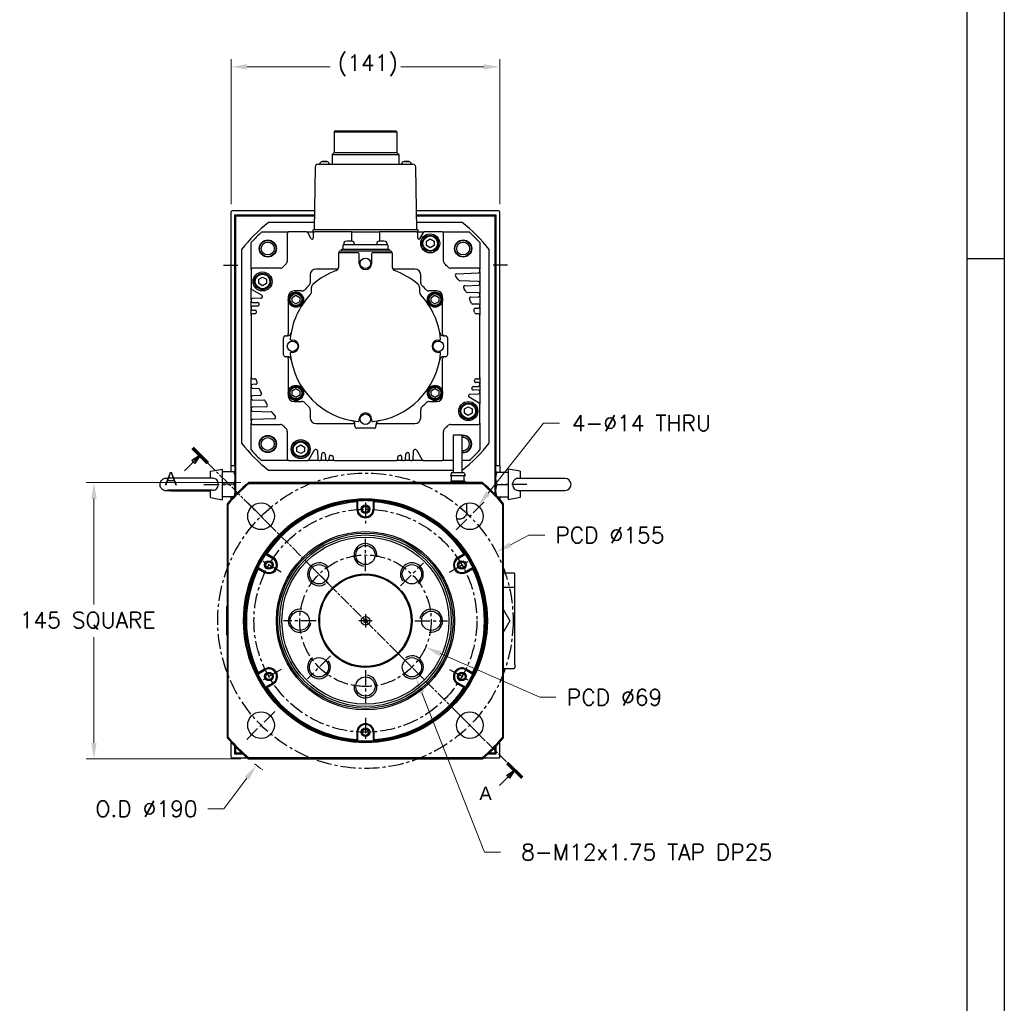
# Model space of a CAD drawing. Extents: x 0 to 2359, y -75 to 1663.
# Tile 13 of 23: x 1838 to 2355, y 441 to 957. Entities that reach past the tile are written whole.
import ezdxf

# ---------------------------------------------------------------- set-up
doc = ezdxf.new("R2010")
doc.units = 0
doc.header["$LTSCALE"] = 25.4
doc.linetypes.add('CENTER', pattern=[2, 1.25, -0.25, 0.25, -0.25])
doc.linetypes.add('CHAIN', pattern=[0.3543, 0.2362, -0.0295, 0.0591, -0.0295])
doc.layers.get('0').update_dxf_attribs({"linetype": 'CONTINUOUS'})
doc.layers.get('Defpoints').update_dxf_attribs({"linetype": 'CONTINUOUS'})
doc.layers.add('ATA-CENTER', color=133, linetype='CENTER')
for name, color, linetype, lineweight in [('ATA-DIM', 252, 'CONTINUOUS', 25), ('ATA-SECTION', 3, 'CONTINUOUS', 35), ('ATA-Thread', 3, 'CONTINUOUS', 25)]:
    doc.layers.add(name, color=color, linetype=linetype, lineweight=lineweight)
doc.styles.get("Standard").update_dxf_attribs({"font": 'simplex.shx'})
doc.styles.add('주 문자 (ISO)', font='arial.ttf')
doc.dimstyles.new('ata_A1', dxfattribs={"dimtxt": 4.2, "dimasz": 4.2, "dimexe": 2, "dimexo": 2, "dimgap": 2, "dimtad": 0, "dimtih": 1, "dimtoh": 1, "dimdec": 6, "dimdsep": 46, "dimtxsty": 'Standard', "dimcen": 0, "dimclrd": 252, "dimclre": 252, "dimclrt": 4, "dimadec": 6, "dimazin": 2, "dimtfac": 1, "dimtdec": 6, "dimtofl": 0, "dimtmove": 0, "dimatfit": 3, "dimfxl": 0, "dimtolj": 1, "dimtzin": 0, "dimlwd": 0, "dimlwe": 0, "dimarcsym": 0})

# ---------------------------------------------------------------- blocks, each defined once
blk = doc.blocks.new('*D15130')
at = {"layer": 'ATA-DIM', "color": 252, "lineweight": 0}
for p, q in [((2112.9, 745.41), (2083.79, 708.59)), ((2121.32, 745.41), (2112.9, 745.41))]:
    blk.add_line(p, q, dxfattribs=at)
at = {"layer": 'ATA-DIM', "color": 252}
blk.add_solid([(2082.69, 709.46), (2084.89, 707.72), (2078.58, 702)], dxfattribs=at)
at = {"layer": 'Defpoints', "color": 0}
for p in [(2078.58, 702), (2069.9, 691.02)]:
    blk.add_point(p, dxfattribs=at)
at = {"layer": 'ATA-DIM', "color": 4, "insert": (2164.3, 745.41), "char_height": 8.4, "attachment_point": 5}
blk.add_mtext('4-%%c14 THRU', dxfattribs=at)
blk = doc.blocks.new('*D15129')
at = {"layer": 'ATA-DIM', "color": 252, "lineweight": 0}
for p, q in [((2081.85, 520.31), (2049.09, 603.91)), ((2090.27, 520.31), (2081.85, 520.31))]:
    blk.add_line(p, q, dxfattribs=at)
at = {"layer": 'ATA-DIM', "color": 252}
blk.add_solid([(2050.39, 604.42), (2047.78, 603.4), (2046.02, 611.73)], dxfattribs=at)
at = {"layer": 'Defpoints', "color": 0}
for p in [(2041.64, 622.9), (2046.02, 611.73)]:
    blk.add_point(p, dxfattribs=at)
at = {"layer": 'ATA-DIM', "color": 4, "insert": (2167.05, 520.31), "char_height": 8.4, "attachment_point": 5}
blk.add_mtext('8-M12x1.75 TAP DP25', dxfattribs=at)
blk = doc.blocks.new('*D15127')
at = {"layer": 'ATA-DIM', "color": 252, "lineweight": 0}
for p, q in [((1945.06, 543.03), (1957.2, 559.14)), ((1936.64, 543.03), (1945.06, 543.03))]:
    blk.add_line(p, q, dxfattribs=at)
blk.add_arc((2019.44, 641.71), 95, 232.156, 235.4049, dxfattribs=at)
at = {"layer": 'ATA-DIM', "color": 252}
blk.add_solid([(1958.32, 558.3), (1956.08, 559.98), (1962.25, 565.85)], dxfattribs=at)
at = {"layer": 'Defpoints', "color": 0}
for p in [(2019.44, 641.71), (1962.25, 565.85)]:
    blk.add_point(p, dxfattribs=at)
at = {"layer": 'ATA-DIM', "color": 4, "insert": (1904.46, 543.03), "char_height": 8.4, "attachment_point": 5}
blk.add_mtext('O.D %%C190', dxfattribs=at)
blk = doc.blocks.new('*D15118')
at = {"layer": 'ATA-DIM', "color": 252, "lineweight": 0}
for p, q in [((1954.05, 714.21), (1872.92, 714.21)), ((1876.92, 705.81), (1876.92, 650.29)), ((1876.92, 577.61), (1876.92, 633.13)), ((1954.05, 569.21), (1872.92, 569.21))]:
    blk.add_line(p, q, dxfattribs=at)
at = {"layer": 'ATA-DIM', "color": 252}
for points in [[(1878.32, 705.81), (1875.52, 705.81), (1876.92, 714.21)], [(1875.52, 577.61), (1878.32, 577.61), (1876.92, 569.21)]]:
    blk.add_solid(points, dxfattribs=at)
at = {"layer": 'Defpoints', "color": 0}
for p in [(1958.05, 714.21), (1876.92, 569.21), (1958.05, 569.21)]:
    blk.add_point(p, dxfattribs=at)
at = {"layer": 'ATA-DIM', "color": 4, "insert": (1837.94, 646.29), "char_height": 8.4, "attachment_point": 1}
blk.add_mtext('\\A1;145 SQUARE', dxfattribs=at)
blk = doc.blocks.new('A$C43c08f52')
for p, q in [((-15.99, 257), (-16.49, 256.5)), ((-16.49, 256.5), (16.49, 256.5)), ((-16.49, 256.5), (-16.49, 245.61)), ((-15.99, 257), (15.99, 257)), ((15.99, 257), (16.49, 256.5)), ((16.49, 256.5), (16.49, 245.61)), ((-16.49, 245.61), (-17.5, 244.61)), ((-17.5, 244.61), (17.5, 244.61)), ((-17.5, 244.61), (-17.5, 239.5)), ((-16.49, 245.61), (16.49, 245.61)), ((16.49, 245.61), (17.5, 244.61)), ((17.5, 244.61), (17.5, 239.5)), ((-26.42, 238.03), (-27, 205)), ((-24.92, 239.5), (24.92, 239.5)), ((-22.7, 240.9), (-20.3, 240.9)), ((20.3, 240.9), (22.7, 240.9)), ((27, 205), (26.42, 238.03)), ((-70.5, 81.5), (-70.5, 214.5)), ((-26.83, 215), (-70, 215)), ((-68.5, 212.5), (-68, 213)), ((-68.5, 81.5), (-68.5, 213)), ((-68.5, 213), (-26.86, 213)), ((-68, 212.5), (-68.5, 212.5)), ((-68, 213), (-68, 212.5)), ((-68, 212.5), (-26.87, 212.5)), ((-68, 66.34), (-68, 212.5)), ((70, 215), (26.83, 215)), ((26.86, 213), (68.5, 213)), ((26.87, 212.5), (68, 212.5)), ((68, 213), (68.5, 212.5)), ((68, 212.5), (68, 213)), ((68, 212.5), (68, 66.34)), ((68.5, 212.5), (68, 212.5)), ((68.5, 213), (68.5, 81.5)), ((70.5, 81.5), (70.5, 214.5)), ((-26.93, 209), (-50.81, 209)), ((50.81, 209), (26.93, 209)), ((-54.42, 204), (-40.3, 204)), ((-41, 203.3), (-41, 188.67)), ((-30.9, 204), (-40.3, 204)), ((-30.9, 204), (-27.5, 204)), ((-28.43, 200.42), (-30.29, 203.65)), ((-27.5, 204), (-27.5, 205)), ((27.5, 205), (-27.5, 205)), ((-27.5, 204), (-26.8, 204)), ((-27.5, 203.3), (-27.5, 200.67)), ((-7.4, 204), (-26.8, 204)), ((-7.4, 204), (7.4, 204)), ((-7.4, 204), (-7.4, 199.09)), ((7.4, 204), (7.4, 199.09)), ((26.8, 204), (7.4, 204)), ((26.8, 204), (27.5, 204)), ((27.5, 205), (27.5, 204)), ((27.5, 204), (30.9, 204)), ((27.5, 200.67), (27.5, 203.3)), ((30.29, 203.65), (28.43, 200.42)), ((40.3, 204), (30.9, 204)), ((40.3, 204), (54.42, 204)), ((41, 188.67), (41, 203.3)), ((-60, 184.3), (-60, 198.42)), ((-11.7, 194.7), (-11.7, 197.2)), ((11.7, 197.2), (-11.7, 197.2)), ((-11.31, 198.05), (-11.38, 197.2)), ((-5.95, 198.05), (-5.88, 197.2)), ((5.95, 198.05), (5.88, 197.2)), ((11.31, 198.05), (11.38, 197.2)), ((11.7, 197.2), (11.7, 194.7)), ((32, 199.15), (34, 200.31)), ((32, 196.85), (32, 199.15)), ((34, 195.69), (32, 196.85)), ((34, 200.31), (36, 199.15)), ((36, 196.85), (34, 195.69)), ((36, 199.15), (36, 196.85)), ((60, 198.42), (60, 184.3)), ((-65, 194.81), (-65, 93.19)), ((-3.75, 193), (-14, 193)), ((-14, 185.68), (-14, 193)), ((-13, 194), (13, 194)), ((-12.5, 194), (-12.5, 194.7)), ((12.5, 194.7), (-12.5, 194.7)), ((-3.25, 187.5), (-3.25, 192.5)), ((3.25, 192.5), (3.25, 187.5)), ((14, 193), (3.75, 193)), ((12.5, 194.7), (12.5, 194)), ((14, 193), (14, 185.68)), ((65, 93.19), (65, 194.81)), ((-60, 184.3), (-60, 174.4)), ((-44.67, 185), (-59.3, 185)), ((-29, 181.5), (-29, 177.31)), ((-14.39, 184.5), (-26, 184.5)), ((26, 184.5), (14.39, 184.5)), ((29, 177.31), (29, 181.5)), ((59.3, 185), (44.67, 185)), ((47.8, 182.07), (59.32, 182.48)), ((60, 183.18), (60, 184.3)), ((60, 183.18), (60, 177.32)), ((-56, 179.15), (-54, 180.31)), ((-56, 176.85), (-56, 179.15)), ((-54, 175.69), (-56, 176.85)), ((-54, 180.31), (-52, 179.15)), ((-52, 176.85), (-54, 175.69)), ((-52, 179.15), (-52, 176.85)), ((59.32, 178.02), (49.52, 178.37)), ((52.15, 175.73), (59.32, 175.98)), ((60, 176.68), (60, 177.32)), ((60, 176.68), (60, 171.32)), ((-60, 168.32), (-60, 174.4)), ((-59.65, 173.8), (-54.42, 170.78)), ((-38.5, 169.65), (-36.5, 170.81)), ((-33.31, 173), (-37.5, 173)), ((-36.5, 170.81), (-34.5, 169.65)), ((-28.4, 172.47), (-28.4, 174.91)), ((28.4, 174.91), (28.4, 172.47)), ((37.5, 173), (33.31, 173)), ((34.5, 169.65), (36.5, 170.81)), ((36.5, 170.81), (38.5, 169.65)), ((59.32, 172.02), (53.34, 172.23)), ((60, 170.68), (60, 171.32)), ((60, 170.68), (60, 165.32)), ((-60, 168.32), (-60, 167.68)), ((-60, 164.32), (-60, 167.68)), ((-54.88, 169.18), (-59.32, 169.02)), ((-59.32, 166.98), (-56.48, 166.88)), ((-40.5, 170), (-40.5, 168.5)), ((-40.5, 168.5), (-40.5, 150.5)), ((-38.5, 167.35), (-38.5, 169.65)), ((-36.5, 166.19), (-38.5, 167.35)), ((-34.5, 167.35), (-36.5, 166.19)), ((-34.5, 169.65), (-34.5, 167.35)), ((34.5, 167.35), (34.5, 169.65)), ((36.5, 166.19), (34.5, 167.35)), ((38.5, 167.35), (36.5, 166.19)), ((38.5, 169.65), (38.5, 167.35)), ((40.5, 168.5), (40.5, 170)), ((40.5, 150.5), (40.5, 168.5)), ((55.23, 169.83), (59.32, 169.98)), ((59.32, 166.02), (56.22, 166.13)), ((-60, 164.32), (-60, 163.68)), ((-60, 160.3), (-60, 163.68)), ((-60, 160.3), (-60, 127.7)), ((-56.62, 165.12), (-59.32, 165.02)), ((-59.32, 162.98), (-57.87, 162.93)), ((-58.06, 161), (-59.3, 161)), ((57.55, 163.91), (59.32, 163.98)), ((59.3, 161), (58.06, 161)), ((60, 164.68), (60, 165.32)), ((60, 164.68), (60, 160.3)), ((60, 127.7), (60, 160.3)), ((-43, 139.5), (-43, 148.5)), ((-42, 149.5), (-40.97, 149.5)), ((-38.97, 147.25), (-38.25, 147.25)), ((38.25, 147.25), (38.97, 147.25)), ((40.97, 149.5), (42, 149.5)), ((43, 148.5), (43, 139.5)), ((-38.25, 140.75), (-38.97, 140.75)), ((38.97, 140.75), (38.25, 140.75)), ((-40.97, 138.5), (-42, 138.5)), ((-40.5, 137.5), (-40.5, 119.5)), ((40.5, 119.5), (40.5, 137.5)), ((42, 138.5), (40.97, 138.5)), ((-60, 123.32), (-60, 127.7)), ((-57.55, 124.09), (-59.32, 124.02)), ((-59.3, 127), (-58.06, 127)), ((59.32, 125.02), (57.87, 125.07)), ((58.06, 127), (59.3, 127)), ((60, 127.7), (60, 124.32)), ((60, 123.68), (60, 124.32)), ((-60, 123.32), (-60, 122.68)), ((-60, 117.32), (-60, 122.68)), ((-59.32, 121.98), (-56.22, 121.87)), ((-40.5, 119.5), (-40.5, 118)), ((-38.5, 120.65), (-36.5, 121.81)), ((-38.5, 118.35), (-38.5, 120.65)), ((-36.5, 121.81), (-34.5, 120.65)), ((-34.5, 120.65), (-34.5, 118.35)), ((34.5, 120.65), (36.5, 121.81)), ((34.5, 118.35), (34.5, 120.65)), ((36.5, 121.81), (38.5, 120.65)), ((38.5, 120.65), (38.5, 118.35)), ((40.5, 118), (40.5, 119.5)), ((54.88, 118.82), (59.32, 118.98)), ((59.32, 121.02), (56.48, 121.12)), ((56.62, 122.88), (59.32, 122.98)), ((60, 123.68), (60, 120.32)), ((60, 119.68), (60, 120.32)), ((60, 119.68), (60, 113.6)), ((-60, 117.32), (-60, 116.68)), ((-60, 111.32), (-60, 116.68)), ((-55.23, 118.17), (-59.32, 118.02)), ((-59.32, 115.98), (-53.34, 115.77)), ((-36.5, 117.19), (-38.5, 118.35)), ((-37.5, 115), (-33.31, 115)), ((-34.5, 118.35), (-36.5, 117.19)), ((33.31, 115), (37.5, 115)), ((36.5, 117.19), (34.5, 118.35)), ((38.5, 118.35), (36.5, 117.19)), ((59.65, 114.2), (54.42, 117.22)), ((-60, 111.32), (-60, 110.68)), ((-60, 104.82), (-60, 110.68)), ((-52.15, 112.27), (-59.32, 112.02)), ((-59.32, 109.98), (-49.52, 109.63)), ((-29, 110.69), (-29, 106.5)), ((29, 106.5), (29, 110.69)), ((52, 111.15), (54, 112.31)), ((52, 108.85), (52, 111.15)), ((54, 107.69), (52, 108.85)), ((54, 112.31), (56, 111.15)), ((56, 108.85), (54, 107.69)), ((56, 111.15), (56, 108.85)), ((60, 103.7), (60, 113.6)), ((-60, 104.82), (-60, 103.7)), ((-60, 89.58), (-60, 103.7)), ((-47.8, 105.93), (-59.32, 105.52)), ((-26, 103.5), (-6.5, 103.5)), ((-3.25, 105.03), (-3.25, 105.75)), ((3.25, 105.75), (3.25, 105.03)), ((6.5, 103.5), (26, 103.5)), ((60, 103.7), (60, 89.58)), ((-59.3, 103), (-44.67, 103)), ((-41, 99.33), (-41, 84.7)), ((-5.5, 102), (-5.5, 103.03)), ((4.5, 101), (-4.5, 101)), ((5.5, 103.03), (5.5, 102)), ((41, 84.7), (41, 99.33)), ((44.67, 103), (59.3, 103)), ((46.25, 97.55), (50.75, 97.55)), ((46.25, 77.55), (46.25, 97.55)), ((50.75, 77.55), (50.75, 97.55)), ((-36, 91.15), (-34, 92.31)), ((-36, 88.85), (-36, 91.15)), ((-34, 87.69), (-36, 88.85)), ((-34, 92.31), (-32, 91.15)), ((-32, 88.85), (-34, 87.69)), ((-32, 91.15), (-32, 88.85)), ((-29.8, 84.35), (-26.78, 89.58)), ((-25.18, 89.12), (-25.02, 84.68)), ((25.02, 84.68), (25.18, 89.12)), ((26.78, 89.58), (29.8, 84.35)), ((-40.3, 84), (-54.42, 84)), ((-40.3, 84), (-30.4, 84)), ((-24.32, 84), (-30.4, 84)), ((-24.32, 84), (-23.68, 84)), ((-20.32, 84), (-23.68, 84)), ((-22.98, 84.68), (-22.88, 87.52)), ((-21.12, 87.38), (-21.02, 84.68)), ((-20.32, 84), (-19.68, 84)), ((-16.3, 84), (-19.68, 84)), ((-18.98, 84.68), (-18.93, 86.13)), ((-17, 85.94), (-17, 84.7)), ((-16.3, 84), (16.3, 84)), ((19.68, 84), (16.3, 84)), ((17, 84.7), (17, 85.94)), ((18.93, 86.13), (18.98, 84.68)), ((19.68, 84), (20.32, 84)), ((23.68, 84), (20.32, 84)), ((21.02, 84.68), (21.12, 87.38)), ((22.88, 87.52), (22.98, 84.68)), ((23.68, 84), (24.32, 84)), ((30.4, 84), (24.32, 84)), ((30.4, 84), (40.3, 84)), ((46.25, 84), (40.3, 84)), ((54.42, 84), (50.75, 84)), ((-81.3, 78.39), (-75, 79.5)), ((-81.3, 74.76), (-81.3, 78.39)), ((-75, 63.5), (-75, 79.5)), ((-69.08, 78.05), (-75, 78.05)), ((-70.5, 78.05), (-70.5, 81.5)), ((-70.5, 81.5), (-68.5, 81.5)), ((-68.5, 81.5), (-68.5, 65.82)), ((-68.5, 78), (-68.5, 78)), ((-50.81, 79), (46.25, 79)), ((45.15, 77.55), (44.65, 76.05)), ((51.85, 77.55), (45.15, 77.55)), ((50.75, 79), (50.81, 79)), ((51.85, 77.55), (52.35, 76.05)), ((68.5, 65.82), (68.5, 81.5)), ((68.5, 81.5), (70.5, 81.5)), ((69.08, 78), (75, 78)), ((70.5, 81.5), (70.5, 78)), ((75, 79.5), (75, 63.5)), ((81.3, 78.39), (75, 79.5)), ((81.3, 78.39), (81.3, 74.65)), ((61.39, 72.5), (-61.39, 72.5)), ((44.75, 73.11), (44.55, 72.5)), ((52.35, 76.05), (44.65, 76.05)), ((52.06, 73.25), (44.94, 73.25)), ((45.15, 73.45), (45.15, 76.05)), ((51.85, 73.45), (51.85, 76.05)), ((52.25, 73.11), (52.45, 72.5)), ((104.8, 74.65), (80.14, 74.65)), ((-81.3, 64.61), (-81.3, 68.46)), ((-69.08, 71.61), (-75, 71.61)), ((-61.21, 72), (61.21, 72)), ((69.08, 71.5), (75, 71.5)), ((80.14, 68.35), (104.8, 68.35)), ((81.3, 68.35), (81.3, 64.61)), ((-81.3, 64.61), (-75, 63.5)), ((-69.23, 65.05), (-75, 65.05)), ((-69.33, 64.95), (-75, 64.95)), ((-70.5, 63.68), (-70.5, 64.95)), ((-4.5, 62.34), (-4.5, 58.5)), ((-4, 58.5), (-4, 62.87)), ((4, 62.87), (4, 58.5)), ((4.5, 58.5), (4.5, 62.34)), ((69.28, 65), (75, 65)), ((70.5, 65), (70.5, 63.68)), ((81.3, 64.61), (75, 63.5)), ((-72.5, 61.39), (-72.5, -61.39)), ((-72, -61.21), (-72, 61.21)), ((53.25, 57.3), (53.25, 61.63)), ((72, 61.21), (72, -61.21)), ((72.5, -61.39), (72.5, 61.39)), ((49.25, 53.3), (47.96, 53.3)), ((-52.45, 34.9), (-48.66, 32.71)), ((-48.41, 33.15), (-51.74, 35.07)), ((51.74, 35.07), (48.41, 33.15)), ((48.66, 32.71), (52.45, 34.9)), ((-52.66, 25.79), (-56.45, 27.97)), ((-56.24, 27.27), (-52.91, 25.35)), ((56.45, 27.97), (52.66, 25.79)), ((52.91, 25.35), (56.24, 27.27)), ((78, 25), (72.5, 25)), ((78.5, 19.5), (78.5, 24.5)), ((78, 17.5), (72.5, 17.5)), ((78.5, 17), (78.5, 19.5)), ((78.5, -23), (78.5, 17)), ((-73, 7.34), (-73, -7.34)), ((72.5, 5.74), (75.81, 0)), ((75.81, 0), (72.5, -5.74)), ((-56.45, -27.97), (-52.66, -25.79)), ((-52.91, -25.35), (-56.24, -27.27)), ((52.66, -25.79), (56.45, -27.97)), ((56.24, -27.27), (52.91, -25.35)), ((72.5, -25), (78, -25)), ((78.5, -23), (78.5, -24.5)), ((-48.66, -32.71), (-52.45, -34.9)), ((-51.74, -35.07), (-48.41, -33.15)), ((48.41, -33.15), (51.74, -35.07)), ((52.45, -34.9), (48.66, -32.71)), ((-4.5, -58.5), (-4.5, -62.34)), ((-4, -62.87), (-4, -58.5)), ((4, -58.5), (4, -62.87)), ((4.5, -62.34), (4.5, -58.5)), ((-70.5, -71.5), (-70.5, -63.68)), ((-68.5, -70), (-68.5, -65.82)), ((-68, -69.5), (-68, -66.34)), ((68, -66.34), (68, -69.5)), ((68.5, -65.82), (68.5, -70)), ((70.5, -71.5), (70.5, -63.68)), ((-70, -72), (-61.98, -72)), ((-68.5, -69.5), (-68, -69.5)), ((-68, -70), (-68.5, -69.5)), ((-64.23, -70), (-68.5, -70)), ((-64.77, -69.5), (-68, -69.5)), ((-68, -69.5), (-68, -70)), ((61.21, -72), (-61.21, -72)), ((61.98, -72), (70, -72)), ((68.5, -70), (64.23, -70)), ((68, -69.5), (64.77, -69.5)), ((68, -70), (68, -69.5)), ((68.5, -69.5), (68, -70)), ((68, -69.5), (68.5, -69.5)), ((-61.39, -72.5), (61.39, -72.5))]:
    blk.add_line(p, q)
for centre, radius in [((34, 198), 5), ((34, 198), 4.25), ((34, 198), 3.85), ((-51.27, 195.27), 4.5), ((-51.27, 195.27), 4.28), ((-51.27, 195.27), 3.38), ((51.27, 195.27), 4.5), ((51.27, 195.27), 4.28), ((51.27, 195.27), 3.38), ((0, 187.5), 2.75), ((-54, 178), 5), ((-54, 178), 4.25), ((-54, 178), 3.85), ((-36.5, 168.5), 4), ((-36.5, 168.5), 3.5), ((-36.5, 168.5), 3.1), ((36.5, 168.5), 4), ((36.5, 168.5), 3.5), ((36.5, 168.5), 3.1), ((-38.25, 144), 2.75), ((38.25, 144), 2.75), ((-36.5, 119.5), 4), ((-36.5, 119.5), 3.5), ((-36.5, 119.5), 3.1), ((36.5, 119.5), 4), ((36.5, 119.5), 3.5), ((36.5, 119.5), 3.1), ((54, 110), 5), ((54, 110), 4.25), ((54, 110), 3.85), ((0, 105.75), 2.75), ((-51.27, 92.73), 4.5), ((-51.27, 92.73), 4.28), ((-51.27, 92.73), 3.38), ((-34, 90), 5), ((-34, 90), 4.25), ((-34, 90), 3.85), ((0, 0), 64), ((0, 0), 63.5), ((-54.8, 54.8), 7), ((0, 58.5), 2.25), ((0, 58.5), 1.62), ((54.8, 54.8), 7), ((0, 0), 46.75), ((0, 0), 46), ((0, 0), 45), ((0, 0), 43.85), ((0, 34.5), 5.05), ((-50.66, 29.25), 2.25), ((50.66, 29.25), 2.25), ((-50.66, 29.25), 1.62), ((-24.4, 24.4), 5.05), ((24.4, 24.4), 5.05), ((50.66, 29.25), 1.62), ((0, 0), 24.5), ((0, 0), 24), ((-34.5, 0), 5.05), ((34.5, 0), 5.05), ((-24.4, -24.4), 5.05), ((24.4, -24.4), 5.05), ((-50.66, -29.25), 2.25), ((-50.66, -29.25), 1.62), ((0, -34.5), 5.05), ((50.66, -29.25), 2.25), ((50.66, -29.25), 1.62), ((-54.8, -54.8), 7), ((54.8, -54.8), 7), ((0, -58.5), 2.25), ((0, -58.5), 1.62)]:
    blk.add_circle(centre, radius)
for centre, radius, start, end in [((-24.92, 238), 1.5, 90, 179), ((-22.6, 239.4), 1.5, 93.7655, 176.15), ((-21.5, 234), 7, 80.1134, 99.8866), ((-20.4, 239.4), 1.5, 3.85, 86.2345), ((20.4, 239.4), 1.5, 93.7655, 176.15), ((21.5, 234), 7, 80.1134, 99.8866), ((22.6, 239.4), 1.5, 3.85, 86.2345), ((24.92, 238), 1.5, 1, 90), ((-70, 214.5), 0.5, 90, 180), ((70, 214.5), 0.5, 0, 90), ((0, 144), 82.5, 128.0123, 141.9877), ((0, 144), 82.5, 38.0123, 51.9877), ((0, 144), 81, 132.2054, 137.7946), ((-40.3, 203.3), 0.7, 90, 180), ((-30.9, 203.3), 0.7, 30, 90), ((-26.8, 203.3), 0.7, 90, 180), ((26.8, 203.3), 0.7, 0, 90), ((30.9, 203.3), 0.7, 90, 150), ((40.3, 203.3), 0.7, 0, 90), ((0, 144), 81, 42.2054, 47.7946), ((-28, 200.67), 0.5, 210, 0), ((-10.31, 197.96), 1, 106.257, 175), ((-8.63, 192.2), 7, 73.743, 106.257), ((-6.95, 197.96), 1, 5, 73.743), ((6.95, 197.96), 1, 106.257, 175), ((8.63, 192.2), 7, 73.743, 106.257), ((10.31, 197.96), 1, 5, 73.743), ((28, 200.67), 0.5, 180, 330), ((-13, 193), 1, 90, 180), ((-3.75, 192.5), 0.5, 0, 90), ((3.75, 192.5), 0.5, 90, 180), ((13, 193), 1, 0, 90), ((0, 144), 60, 133.9117, 136.0883), ((-43, 188.67), 2, 313.9117, 0), ((0, 187.5), 3.25, 180, 0), ((43, 188.67), 2, 180, 226.0883), ((0, 144), 60, 43.9117, 46.0883), ((-59.3, 184.3), 0.7, 90, 180), ((-44.67, 187), 2, 270, 316.0883), ((-26, 181.5), 3, 90, 180), ((0, 144), 42.65, 110.9984, 130.4999), ((-16, 185.68), 2, 290.9984, 0), ((16, 185.68), 2, 180, 249.0016), ((0, 144), 42.65, 49.5001, 69.0016), ((26, 181.5), 3, 0, 90), ((44.67, 187), 2, 223.9117, 270), ((47.83, 181.37), 0.7, 92, 218.0047), ((0, 144), 60, 35.2879, 38.0047), ((59.3, 184.3), 0.7, 0, 90), ((59.3, 183.18), 0.7, 272, 0), ((0, 144), 43.5, 132.9468, 137.0532), ((-31, 177.31), 2, 312.9468, 0), ((-26.4, 174.91), 2, 130.4999, 180), ((26.4, 174.91), 2, 0, 49.5001), ((31, 177.31), 2, 180, 227.0532), ((0, 144), 43.5, 42.9468, 47.0532), ((49.55, 179.07), 0.7, 215.2879, 268), ((59.3, 177.32), 0.7, 0, 88), ((59.3, 176.68), 0.7, 272, 0), ((-59.3, 174.4), 0.7, 180, 240), ((-54.77, 170.17), 0.7, 334.4591, 60), ((-37.5, 170), 3, 90, 180), ((0, 144), 39.65, 136.8773, 174.5035), ((-33.31, 175), 2, 270, 317.0532), ((-30.4, 172.47), 2, 316.8773, 0), ((30.4, 172.47), 2, 180, 223.1227), ((0, 144), 39.65, 5.4965, 43.1227), ((33.31, 175), 2, 222.9468, 270), ((37.5, 170), 3, 0, 90), ((52.17, 175.03), 0.7, 92, 210.7398), ((0, 144), 60, 28.4664, 30.7398), ((53.36, 172.93), 0.7, 208.4664, 268), ((59.3, 171.32), 0.7, 0, 88), ((59.3, 170.68), 0.7, 272, 0), ((-59.3, 168.32), 0.7, 92, 180), ((-59.3, 167.68), 0.7, 180, 268), ((-56.64, 165.82), 0.7, 272, 338.9346), ((-56.5, 166.18), 0.7, 338.5701, 88), ((0, 144), 60, 158.5701, 158.9346), ((-54.91, 169.88), 0.7, 272, 334.7651), ((0, 144), 60, 154.4591, 154.7651), ((55.25, 169.13), 0.7, 92, 204.4605), ((0, 144), 60, 22.0947, 24.4605), ((56.24, 166.83), 0.7, 202.0947, 268), ((59.3, 165.32), 0.7, 0, 88), ((-59.3, 164.32), 0.7, 92, 180), ((-59.3, 163.68), 0.7, 180, 268), ((-59.3, 160.3), 0.7, 90, 180), ((-58.06, 161.7), 0.7, 270, 343.0464), ((-57.9, 162.23), 0.7, 342.5264, 88), ((0, 144), 60, 162.5264, 163.0463), ((57.58, 163.22), 0.7, 92, 198.4548), ((0, 144), 60, 16.9537, 18.4548), ((58.06, 161.7), 0.7, 196.9537, 270), ((59.3, 160.3), 0.7, 0, 90), ((59.3, 164.68), 0.7, 272, 0), ((-41.5, 150.5), 1, 270, 0), ((-40.97, 151.5), 2, 270, 349.626), ((40.97, 151.5), 2, 190.374, 270), ((41.5, 150.5), 1, 180, 270), ((-42, 148.5), 1, 90, 180), ((-38.97, 147.75), 0.5, 174.5035, 270), ((-38.25, 144), 3.25, 270, 90), ((38.25, 144), 3.25, 90, 270), ((38.97, 147.75), 0.5, 270, 5.4965), ((42, 148.5), 1, 0, 90), ((-38.97, 140.25), 0.5, 90, 185.4965), ((0, 144), 39.65, 185.4965, 264.5035), ((0, 144), 39.65, 275.4965, 354.5035), ((38.97, 140.25), 0.5, 354.5035, 90), ((-42, 139.5), 1, 180, 270), ((-41.5, 137.5), 1, 0, 90), ((-40.97, 136.5), 2, 10.374, 90), ((40.97, 136.5), 2, 90, 169.626), ((41.5, 137.5), 1, 90, 180), ((42, 139.5), 1, 270, 0), ((-59.3, 127.7), 0.7, 180, 270), ((-58.06, 126.3), 0.7, 16.9537, 90), ((-57.58, 124.78), 0.7, 272, 18.4548), ((0, 144), 60, 196.9537, 198.4548), ((57.9, 125.77), 0.7, 162.5264, 268), ((0, 144), 60, 342.5264, 343.0463), ((58.06, 126.3), 0.7, 90, 163.0463), ((59.3, 127.7), 0.7, 270, 0), ((59.3, 124.32), 0.7, 0, 88), ((-59.3, 123.32), 0.7, 92, 180), ((-59.3, 122.68), 0.7, 180, 268), ((-56.24, 121.17), 0.7, 22.0947, 88), ((0, 144), 60, 202.0947, 204.4605), ((-55.25, 118.87), 0.7, 272, 24.4605), ((56.5, 121.82), 0.7, 158.5701, 268), ((0, 144), 60, 338.5701, 338.9346), ((56.64, 122.18), 0.7, 92, 158.9346), ((59.3, 123.68), 0.7, 272, 0), ((59.3, 120.32), 0.7, 0, 88), ((59.3, 119.68), 0.7, 272, 0), ((-59.3, 117.32), 0.7, 92, 180), ((-59.3, 116.68), 0.7, 180, 268), ((-53.36, 115.07), 0.7, 28.4665, 88), ((0, 144), 60, 208.4664, 210.7398), ((-37.5, 118), 3, 180, 270), ((-33.31, 113), 2, 42.9468, 90), ((0, 144), 43.5, 222.9468, 227.0532), ((0, 144), 43.5, 312.9468, 317.0532), ((33.31, 113), 2, 90, 137.0532), ((37.5, 118), 3, 270, 0), ((54.77, 117.83), 0.7, 154.4591, 240), ((0, 144), 60, 334.4591, 334.7651), ((54.91, 118.12), 0.7, 92, 154.7651), ((59.3, 113.6), 0.7, 0, 60), ((-59.3, 111.32), 0.7, 92, 180), ((-59.3, 110.68), 0.7, 180, 268), ((-52.17, 112.97), 0.7, 272, 30.7398), ((-49.55, 108.93), 0.7, 35.2879, 88), ((0, 144), 60, 215.2879, 218.0047), ((-31, 110.69), 2, 0, 47.0532), ((0, 105.75), 3.25, 0, 180), ((31, 110.69), 2, 132.9468, 180), ((-59.3, 104.82), 0.7, 92, 180), ((-59.3, 103.7), 0.7, 180, 270), ((-47.83, 106.63), 0.7, 272, 38.0047), ((-26, 106.5), 3, 180, 270), ((-7.5, 103.03), 2, 0, 79.626), ((-6.5, 102.5), 1, 0, 90), ((-3.75, 105.03), 0.5, 264.5035, 0), ((3.75, 105.03), 0.5, 180, 275.4965), ((7.5, 103.03), 2, 100.374, 180), ((6.5, 102.5), 1, 90, 180), ((26, 106.5), 3, 270, 0), ((59.3, 103.7), 0.7, 270, 0), ((-44.67, 101), 2, 43.9117, 90), ((0, 144), 60, 223.9117, 226.0883), ((-43, 99.33), 2, 0, 46.0883), ((-4.5, 102), 1, 180, 270), ((4.5, 102), 1, 270, 0), ((43, 99.33), 2, 133.9117, 180), ((0, 144), 60, 313.9117, 316.0883), ((44.67, 101), 2, 90, 136.0883), ((0, 144), 82.5, 218.0123, 231.9877), ((51.27, 92.73), 4.5, 263.4253, 96.5747), ((51.27, 92.73), 4.28, 263.0776, 96.9224), ((51.27, 92.73), 3.38, 261.2186, 98.7814), ((0, 144), 82.5, 308.0123, 321.9877), ((0, 144), 81, 222.2054, 227.7946), ((-26.17, 89.23), 0.7, 64.4591, 150), ((0, 144), 60, 244.4591, 244.7651), ((-25.88, 89.09), 0.7, 2, 64.7651), ((-22.18, 87.5), 0.7, 68.5701, 178), ((0, 144), 60, 248.5701, 248.9346), ((-21.82, 87.36), 0.7, 2, 68.9346), ((21.82, 87.36), 0.7, 111.0654, 178), ((0, 144), 60, 291.0654, 291.4299), ((22.18, 87.5), 0.7, 2, 111.4299), ((25.88, 89.09), 0.7, 115.235, 178), ((0, 144), 60, 295.2349, 295.5409), ((26.17, 89.23), 0.7, 30, 115.5409), ((0, 144), 81, 312.2054, 317.7946), ((-40.3, 84.7), 0.7, 180, 270), ((-30.4, 84.7), 0.7, 270, 330), ((-24.32, 84.7), 0.7, 182, 270), ((-23.68, 84.7), 0.7, 270, 358), ((-20.32, 84.7), 0.7, 182, 270), ((-19.68, 84.7), 0.7, 270, 358), ((-18.23, 86.1), 0.7, 72.5264, 178), ((0, 144), 60, 252.5264, 253.0463), ((-17.7, 85.94), 0.7, 0, 73.0463), ((-16.3, 84.7), 0.7, 180, 270), ((16.3, 84.7), 0.7, 270, 0), ((17.7, 85.94), 0.7, 106.9537, 180), ((0, 144), 60, 286.9537, 287.4736), ((18.23, 86.1), 0.7, 2, 107.4736), ((19.68, 84.7), 0.7, 182, 270), ((20.32, 84.7), 0.7, 270, 358), ((23.68, 84.7), 0.7, 182, 270), ((24.32, 84.7), 0.7, 270, 358), ((30.4, 84.7), 0.7, 210, 270), ((40.3, 84.7), 0.7, 270, 0), ((0, 0), 95, 130.2566, 139.7434), ((44.94, 73.05), 0.2, 90, 161.834), ((44.95, 73.45), 0.2, 270, 0), ((52.05, 73.45), 0.2, 180, 270), ((52.06, 73.05), 0.2, 18.166, 90), ((0, 0), 95, 40.2566, 49.7434), ((104.8, 71.5), 3.15, 270, 90), ((0, 0), 94.5, 130.3676, 139.6324), ((0, 0), 94.5, 40.3676, 49.6324), ((0, 0), 63, 93.6403, 146.3597), ((0, 0), 62.5, 94.1289, 145.8711), ((0, 0), 63, 86.3597, 93.6403), ((0, 0), 63, 33.6403, 86.3597), ((0, 0), 62.5, 34.1289, 85.8711), ((0, 58.5), 4.5, 180, 0), ((0, 58.5), 4, 180, 0), ((0, 0), 63, 146.3597, 153.6403), ((-50.66, 29.25), 4.5, 240, 60), ((-50.66, 29.25), 4, 240, 60), ((50.66, 29.25), 4.5, 120, 300), ((50.66, 29.25), 4, 120, 300), ((0, 0), 63, 26.3597, 33.6403), ((0, 0), 63, 153.6403, 206.3597), ((0, 0), 62.5, 154.1289, 205.8711), ((0, 0), 62.5, 334.1289, 25.8711), ((0, 0), 63, 333.6403, 26.3597), ((78, 24.5), 0.5, 0, 90), ((78, 17), 0.5, 0, 90), ((-73.41, 9.3), 2, 281.952, 297.1996), ((-73.41, -9.3), 2, 62.8004, 78.048), ((-50.66, -29.25), 4.5, 300, 120), ((-50.66, -29.25), 4, 300, 120), ((50.66, -29.25), 4.5, 60, 240), ((50.66, -29.25), 4, 60, 240), ((78, -24.5), 0.5, 270, 0), ((0, 0), 63, 206.3597, 213.6403), ((0, 0), 63, 326.3597, 333.6403), ((0, 0), 63, 213.6403, 266.3597), ((0, 0), 62.5, 214.1289, 265.8711), ((0, 0), 63, 273.6403, 326.3597), ((0, 0), 62.5, 274.1289, 325.8711), ((0, -58.5), 4.5, 0, 180), ((0, -58.5), 4, 0, 180), ((0, 0), 95, 220.2566, 229.7434), ((0, 0), 94.5, 220.3676, 229.6324), ((0, 0), 94.5, 310.3676, 319.6324), ((0, 0), 95, 310.2566, 319.7434), ((0, 0), 63, 266.3597, 273.6403), ((-70, -71.5), 0.5, 180, 270), ((70, -71.5), 0.5, 270, 0)]:
    blk.add_arc(centre, radius, start, end)
for points, weights in [([(-68.5, 78), (-68.51, 78.02), (-69.08, 78.05)], [1.00212949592, 1.04230525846, 1.01001874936]), ([(-69.08, 78.05), (-68.5, 76.32), (-68.5, 74.83)], [1.01001874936, 1.04314139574, 1]), ([(68.5, 74.75), (68.5, 76.26), (69.08, 78)], [1, 1.04314139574, 1.01001874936]), ([(69.08, 78), (68.5, 78), (68.5, 78)], [1.01001874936, 1.04314139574, 1]), ([(-68.5, 74.83), (-68.5, 73.33), (-69.08, 71.61)], [1, 1.04314139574, 1.01001874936]), ([(69.08, 71.5), (68.5, 73.24), (68.5, 74.75)], [1.01001874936, 1.04314139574, 1]), ([(-69.08, 71.61), (-68.5, 69.85), (-68.5, 68.33)], [1.01001874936, 1.04314139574, 1]), ([(-68.5, 68.33), (-68.5, 66.91), (-69, 65.3)], [1, 1.04021518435, 1.01416119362]), ([(68.5, 68.25), (68.5, 69.76), (69.08, 71.5)], [1, 1.04314139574, 1.01001874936]), ([(68.98, 65.32), (68.5, 66.87), (68.5, 68.25)], [1.01543623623, 1.03919845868, 1])]:
    blk.add_rational_spline(points, weights, degree=2)
for points, knots in [([(-80.04, 74.74), (-80.78, 74.76), (-81.72, 74.77), (-83.9, 74.8), (-85.12, 74.81), (-87.73, 74.83), (-89.12, 74.83), (-91.93, 74.84), (-93.36, 74.83), (-96.11, 74.83), (-97.43, 74.82), (-99.84, 74.8), (-100.92, 74.78), (-102.76, 74.75), (-103.5, 74.73), (-104.36, 74.7), (-104.6, 74.69), (-104.92, 74.67), (-105, 74.66), (-105.19, 74.64), (-105.28, 74.63), (-105.57, 74.56), (-105.68, 74.54), (-106.01, 74.41), (-106.2, 74.35), (-106.64, 74.07), (-106.78, 73.96), (-107.07, 73.69), (-107.2, 73.55), (-107.54, 73.1), (-107.75, 72.72), (-107.94, 71.92), (-107.97, 71.55), (-107.9, 70.86), (-107.82, 70.55), (-107.57, 69.97), (-107.41, 69.73), (-107.06, 69.27), (-106.86, 69.11), (-106.45, 68.8), (-106.27, 68.71), (-105.93, 68.55), (-105.81, 68.51), (-105.59, 68.44), (-105.52, 68.43), (-105.36, 68.39), (-105.3, 68.38), (-105.14, 68.36), (-105.07, 68.35), (-104.7, 68.31), (-104.46, 68.3), (-103.49, 68.26), (-102.61, 68.24), (-100.54, 68.21), (-99.4, 68.2), (-96.92, 68.18), (-95.57, 68.17), (-92.8, 68.16), (-91.37, 68.16), (-88.56, 68.17), (-87.19, 68.17), (-84.64, 68.19), (-83.47, 68.2), (-82.04, 68.22), (-81.65, 68.23), (-81.3, 68.24)], [3.64391, 3.64391, 3.64391, 3.64391, 3.981758, 3.981758, 4.305558, 4.305558, 4.627172, 4.627172, 4.948272, 4.948272, 5.269512, 5.269512, 5.591777, 5.591777, 5.918501, 5.918501, 6.103847, 6.103847, 6.169828, 6.169828, 6.221754, 6.221754, 6.244658, 6.244658, 6.261477, 6.261477, 6.268148, 6.268148, 6.272845, 6.272845, 6.279751, 6.279751, 6.284537, 6.284537, 6.289096, 6.289096, 6.294404, 6.294404, 6.301721, 6.301721, 6.313243, 6.313243, 6.32937, 6.32937, 6.347067, 6.347067, 6.371334, 6.371334, 6.419334, 6.419334, 6.636429, 6.636429, 7.013042, 7.013042, 7.338767, 7.338767, 7.660807, 7.660807, 7.981993, 7.981993, 8.303118, 8.303118, 8.624876, 8.624876, 8.753175, 8.753175, 8.753175, 8.753175]), ([(-80.23, 68.44), (-80.12, 68.44), (-80, 68.44), (-79.51, 68.48), (-79.16, 68.58), (-78.5, 68.91), (-78.2, 69.15), (-77.71, 69.75), (-77.53, 70.11), (-77.28, 70.87), (-77.23, 71.28), (-77.24, 72.1), (-77.32, 72.5), (-77.6, 73.24), (-77.79, 73.58), (-78.29, 74.12), (-78.58, 74.34), (-79.25, 74.64), (-79.62, 74.72), (-80.02, 74.74), (-80.03, 74.74), (-80.04, 74.74)], [-1.131727, -1.131727, -1.131727, -1.131727, -1.096569, -1.096569, -0.980725, -0.980725, -0.858632, -0.858632, -0.735305, -0.735305, -0.612716, -0.612716, -0.489378, -0.489378, -0.367962, -0.367962, -0.252165, -0.252165, -0.133584, -0.133584, -0.129291, -0.129291, -0.129291, -0.129291]), ([(80.14, 74.65), (80.06, 74.65), (79.97, 74.65), (79.51, 74.61), (79.16, 74.52), (78.5, 74.19), (78.2, 73.95), (77.71, 73.35), (77.53, 73), (77.28, 72.23), (77.23, 71.83), (77.24, 71.01), (77.32, 70.6), (77.6, 69.86), (77.79, 69.53), (78.29, 68.98), (78.58, 68.76), (79.25, 68.45), (79.62, 68.37), (80.05, 68.35), (80.09, 68.35), (80.14, 68.35)], [-1.122065, -1.122065, -1.122065, -1.122065, -1.096569, -1.096569, -0.980725, -0.980725, -0.858632, -0.858632, -0.735305, -0.735305, -0.612716, -0.612716, -0.489378, -0.489378, -0.367962, -0.367962, -0.252165, -0.252165, -0.133584, -0.133584, -0.119612, -0.119612, -0.119612, -0.119612]), ([(-80.23, 68.44), (-80.86, 68.46), (-81.68, 68.47), (-83.63, 68.5), (-84.78, 68.51), (-87.28, 68.53), (-88.63, 68.53), (-91.39, 68.54), (-92.8, 68.54), (-95.53, 68.53), (-96.85, 68.52), (-99.27, 68.5), (-100.37, 68.49), (-102.22, 68.46), (-102.98, 68.45), (-103.78, 68.42), (-103.99, 68.41), (-104.26, 68.4), (-104.35, 68.39), (-104.36, 68.39), (-104.36, 68.39), (-104.36, 68.39)], [3.648386, 3.648386, 3.648386, 3.648386, 3.952424, 3.952424, 4.268273, 4.268273, 4.586538, 4.586538, 4.905414, 4.905414, 5.224229, 5.224229, 5.542212, 5.542212, 5.856847, 5.856847, 6.003897, 6.003897, 6.12575, 6.12575, 6.133251, 6.133251, 6.133251, 6.133251]), ([(53.25, 57.3), (53.25, 56.9), (53.18, 56.49), (52.94, 55.71), (52.75, 55.32), (52.25, 54.62), (51.94, 54.3), (51.24, 53.8), (50.86, 53.62), (50.07, 53.37), (49.66, 53.3), (49.25, 53.3)], [0, 0, 0, 0, 0.1212644, 0.1212644, 0.246236, 0.246236, 0.3779754, 0.3779754, 0.5026455, 0.5026455, 0.6255452, 0.6255452, 0.6255452, 0.6255452])]:
    blk.add_open_spline(points, degree=3, knots=knots)
for points in [[(-61.21, 72), (-61.27, 72.17), (-61.33, 72.33), (-61.39, 72.5)], [(61.39, 72.5), (61.33, 72.33), (61.27, 72.17), (61.21, 72)], [(-4, 62.87), (-4.17, 62.7), (-4.33, 62.52), (-4.5, 62.34)], [(4, 62.87), (4.17, 62.7), (4.33, 62.52), (4.5, 62.34)], [(-72.5, 61.39), (-72.33, 61.33), (-72.17, 61.27), (-72, 61.21)], [(72, 61.21), (72.17, 61.27), (72.33, 61.33), (72.5, 61.39)], [(-52.45, 34.9), (-52.21, 34.96), (-51.97, 35.01), (-51.74, 35.07)], [(51.74, 35.07), (51.97, 35.01), (52.21, 34.96), (52.45, 34.9)], [(-56.24, 27.27), (-56.31, 27.51), (-56.38, 27.74), (-56.45, 27.97)], [(56.45, 27.97), (56.38, 27.74), (56.31, 27.51), (56.24, 27.27)], [(-56.45, -27.97), (-56.38, -27.74), (-56.31, -27.51), (-56.24, -27.27)], [(56.24, -27.27), (56.31, -27.51), (56.38, -27.74), (56.45, -27.97)], [(-51.74, -35.07), (-51.97, -35.01), (-52.21, -34.96), (-52.45, -34.9)], [(52.45, -34.9), (52.21, -34.96), (51.97, -35.01), (51.74, -35.07)], [(-72, -61.21), (-72.17, -61.27), (-72.33, -61.33), (-72.5, -61.39)], [(72.5, -61.39), (72.33, -61.33), (72.17, -61.27), (72, -61.21)], [(-4, -62.87), (-4.17, -62.7), (-4.33, -62.52), (-4.5, -62.34)], [(4.5, -62.34), (4.33, -62.52), (4.17, -62.7), (4, -62.87)], [(-61.39, -72.5), (-61.33, -72.33), (-61.27, -72.17), (-61.21, -72)], [(61.21, -72), (61.27, -72.17), (61.33, -72.33), (61.39, -72.5)]]:
    blk.add_open_spline(points, degree=3)
blk = doc.blocks.new('*D15128')
at = {"layer": 'ATA-DIM', "color": 252, "lineweight": 0}
for p, q in [((2105.16, 686.65), (2095.52, 681.59)), ((2113.56, 686.65), (2105.16, 686.65))]:
    blk.add_line(p, q, dxfattribs=at)
at = {"layer": 'ATA-DIM', "color": 252}
blk.add_solid([(2094.87, 682.83), (2096.17, 680.35), (2088.08, 677.69)], dxfattribs=at)
at = {"layer": 'Defpoints', "color": 0}
for p in [(2088.08, 677.69), (1950.8, 605.73)]:
    blk.add_point(p, dxfattribs=at)
at = {"layer": 'ATA-DIM', "color": 4, "insert": (2147.76, 686.65), "char_height": 8.4, "attachment_point": 5}
blk.add_mtext('PCD %%c155', dxfattribs=at)
blk = doc.blocks.new('*D15126')
at = {"layer": 'ATA-DIM', "color": 252, "lineweight": 0}
for p, q in [((2111, 601.53), (2058.72, 624.47)), ((2119.44, 601.53), (2111, 601.53))]:
    blk.add_line(p, q, dxfattribs=at)
at = {"layer": 'ATA-DIM', "color": 252}
blk.add_solid([(2059.28, 625.75), (2058.16, 623.19), (2051.03, 627.85)], dxfattribs=at)
at = {"layer": 'Defpoints', "color": 0}
for p in [(1987.84, 655.57), (2051.03, 627.85)]:
    blk.add_point(p, dxfattribs=at)
at = {"layer": 'ATA-DIM', "color": 4, "insert": (2150.2, 601.53), "char_height": 8.4, "attachment_point": 5}
blk.add_mtext('PCD %%c69', dxfattribs=at)
blk = doc.blocks.new('*D15117')
at = {"layer": 'ATA-DIM', "color": 252, "lineweight": 0}
for p, q in [((1948.94, 860.21), (1948.94, 936.29)), ((2089.94, 860.21), (2089.94, 936.29)), ((1957.34, 932.29), (2000.86, 932.29)), ((2081.54, 932.29), (2038.01, 932.29))]:
    blk.add_line(p, q, dxfattribs=at)
at = {"layer": 'ATA-DIM', "color": 252}
for points in [[(1957.34, 933.69), (1957.34, 930.89), (1948.94, 932.29)], [(2081.54, 930.89), (2081.54, 933.69), (2089.94, 932.29)]]:
    blk.add_solid(points, dxfattribs=at)
at = {"layer": 'Defpoints', "color": 0}
for p in [(2089.94, 932.29), (1948.94, 856.21), (2089.94, 856.21)]:
    blk.add_point(p, dxfattribs=at)
at = {"layer": 'ATA-DIM', "color": 4, "insert": (2004.86, 938.68), "char_height": 8.4, "attachment_point": 1}
blk.add_mtext('\\A1;(141)', dxfattribs=at)
blk = doc.blocks.new('ata-Border-A1-002')
at = {"color": 253, "ltscale": 0.5}
blk.add_line((841, 594), (841, 0), dxfattribs=at)
blk.add_line((834, 585), (834, 9))
at = {"color": 253, "linetype": 'Continuous'}
blk.add_line((841, 297), (834, 297), dxfattribs=at)

msp = doc.modelspace()

# ---------------------------------------------------------------- linework, layer by layer
for radius in [2.25, 1]:
    msp.add_circle((2019.4366543, 641.7093954), radius)
at = {"layer": 'ATA-CENTER', "ltscale": 0.25}
for p, q in [((1944.9366543, 828.2093954), (1952.4366543, 828.2093954)), ((2093.9366543, 828.2093954), (2086.4366543, 828.2093954)), ((1934.6366543, 713.2093954), (1947.9366543, 713.2093954)), ((2104.2366543, 713.2093954), (2090.9366543, 713.2093954)), ((1972.0605, 689.0855498), (1957.2112576, 703.9347922)), ((2019.4366543, 703.7093954), (2019.4366543, 692.7093954)), ((2081.6620511, 703.9347922), (2066.8128087, 689.0855498)), ((2019.4366543, 667.6563954), (2019.4366543, 684.7623954)), ((1975.2693587, 667.2093954), (1965.7430793, 672.7093954)), ((2001.0893547, 660.0566951), (1988.9935861, 672.1524637)), ((2037.783954, 660.0566951), (2049.8797226, 672.1524637)), ((2063.6039499, 667.2093954), (2073.1302294, 672.7093954)), ((1993.4896543, 641.7093954), (1976.3836543, 641.7093954)), ((2022.9366543, 641.7093954), (2015.9366543, 641.7093954)), ((2019.4366543, 645.2093954), (2019.4366543, 638.2093954)), ((2045.3836543, 641.7093954), (2062.4896543, 641.7093954)), ((2001.0893547, 623.3620958), (1988.9935861, 611.2663272)), ((2037.783954, 623.3620958), (2049.8797226, 611.2663272)), ((1975.2693587, 616.2093954), (1965.7430793, 610.7093954)), ((2019.4366543, 615.7623954), (2019.4366543, 598.6563954)), ((2063.6039499, 616.2093954), (2073.1302294, 610.7093954)), ((1957.2112576, 579.4839987), (1972.0605, 594.3332411)), ((2019.4366543, 590.7093954), (2019.4366543, 579.7093954)), ((2081.6620511, 579.4839987), (2066.8128087, 594.3332411))]:
    msp.add_line(p, q, dxfattribs=at)
for radius in [77.5, 58.5, 34.5]:
    msp.add_circle((2019.4366543, 641.7093954), radius, dxfattribs=at)
at = {"layer": 'ATA-SECTION', "linetype": 'Continuous', "lineweight": 70}
for p, q in [((1928.7075566, 732.4384932), (1936.5413916, 724.6046582)), ((2093.8991328, 567.246917), (2101.7329679, 559.4130819))]:
    msp.add_line(p, q, dxfattribs=at)
at = {"layer": 'ATA-SECTION', "linetype": 'Continuous'}
for p, q in [((1924.5410192, 720.4381208), (1929.0889402, 724.9860418)), ((1932.6244741, 728.5215757), (1928.3818334, 725.6931486)), ((1928.3818334, 725.6931486), (1929.796047, 724.278935)), ((1929.0889402, 724.9860418), (1932.6244741, 728.5215757)), ((1929.796047, 724.278935), (1932.6244741, 728.5215757)), ((2089.7325955, 555.2465446), (2094.2805164, 559.7944655)), ((2097.8160503, 563.3299994), (2093.5734097, 560.5015723)), ((2093.5734097, 560.5015723), (2094.9876232, 559.0873588)), ((2094.2805164, 559.7944655), (2097.8160503, 563.3299994)), ((2094.9876232, 559.0873588), (2097.8160503, 563.3299994))]:
    msp.add_line(p, q, dxfattribs=at)
at = {"layer": 'ATA-SECTION', "linetype": 'CHAIN'}
msp.add_line((1936.5413916, 724.6046582), (2093.8991328, 567.246917), dxfattribs=at)
at = {"layer": 'ATA-SECTION', "linetype": 'Continuous', "flags": 128}
for points in [[(1929.7960393, 724.2789359), (1932.6244657, 728.5215754), (1928.3818357, 725.693149), (1929.7960393, 724.2789359)], [(2094.9876235, 559.087366), (2097.8160499, 563.329996), (2093.5734103, 560.5015696), (2094.9876235, 559.087366)]]:
    msp.add_lwpolyline(points, dxfattribs=at)
at = {"layer": 'ATA-SECTION'}
for points in [[(1929.7960393, 724.2789359), (1932.6244657, 728.5215754), (1928.3818357, 725.693149), (1929.7960393, 724.2789359)], [(2094.9876235, 559.087366), (2097.8160499, 563.329996), (2093.5734103, 560.5015696), (2094.9876235, 559.087366)]]:
    msp.add_solid(points, dxfattribs=at)
at = {"layer": 'ATA-Thread'}
for centre, start, end in [((2019.4366543, 676.2093954), 350, 260), ((1995.0414704, 666.1045794), 35, 305), ((2043.8318383, 666.1045794), 305, 215), ((1984.9366543, 641.7093954), 80, 350), ((2053.9366543, 641.7093954), 260, 170), ((1995.0414704, 617.3142115), 125, 35), ((2043.8318383, 617.3142115), 215, 125), ((2019.4366543, 607.2093954), 170, 80)]:
    msp.add_arc(centre, 6, start, end, dxfattribs=at)

# ---------------------------------------------------------------- block references
at = {"xscale": 2.8, "yscale": 2.8, "zscale": 2.8}
msp.add_blockref('ata-Border-A1-002', (0, 0), dxfattribs=at)
msp.add_blockref('A$C43c08f52', (2019.4366543, 641.7093954))

# ---------------------------------------------------------------- texts
at = {"layer": 'ATA-SECTION', "char_height": 6.9999999, "attachment_point": 7, "style": '주 문자 (ISO)'}
for insert in [(1914.0492353, 712.8220257), (2079.2408115, 547.6304494)]:
    msp.add_mtext('A', dxfattribs=dict(at, insert=insert))

# ---------------------------------------------------------------- dimensions: what is measured, and where the dimension line sits
at = {"layer": 'ATA-DIM'}
for base, p1, p2, angle, text, picture, middle in [((2089.9366543, 932.2944007), (1948.9366543, 856.2093954), (2089.9366543, 856.2093954), 180, '(<>)', '*D15117', (2019.4366543, 932.2944007)), ((1876.9196945, 569.2093954), (1958.0465085, 714.2093954), (1958.0465085, 569.2093954), 90, '<> SQUARE', '*D15118', (1876.9196945, 641.7093954))]:
    dim = msp.add_linear_dim(base=base, p1=p1, p2=p2, angle=angle, text=text, dimstyle='ata_A1', override={"dimscale": 2, "dimtol": 0, "dimlim": 0, "dimtp": 0, "dimtm": 0, "dimtfac": 0.571429, "dimtdec": 2, "dimtolj": 1, "dimtzin": 0}, dxfattribs=at)
    dim.commit()
    dim.dimension.update_dxf_attribs({"geometry": picture, "text_midpoint": middle, "dimtype": 160})
for p1, p2, text, override, picture, middle in [((2069.8961502, 691.0189698), (2078.5787095, 702.0013722), '4-<> THRU', {"dimscale": 2, "dimtp": 0.1, "dimtm": 0.1, "dimtfac": 0.71, "dimtdec": 3, "dimtolj": 0, "dimtzin": 8}, '*D15130', (2164.2961563, 745.4088512)), ((1950.7958291, 605.7276346), (2088.0774796, 677.6911563), 'PCD <>', {"dimscale": 2, "dimtp": 0.1, "dimtm": 0.1, "dimtfac": 0.71, "dimtdec": 3, "dimtolj": 0, "dimtzin": 8}, '*D15128', (2147.7593191, 686.6455163)), ((1987.8446842, 655.5729239), (2051.0286245, 627.845867), 'PCD <>', {"dimscale": 2, "dimtol": 0, "dimlim": 0, "dimtp": 0.1, "dimtm": 0.1, "dimtfac": 0.71, "dimtdec": 3, "dimtolj": 0, "dimtzin": 8}, '*D15126', (2150.1989346, 601.52905)), ((2041.6421925, 622.9003955), (2046.0214841, 611.7280275), '8-M12x1.75 TAP DP25', {"dimscale": 2, "dimtp": 0.1, "dimtm": 0.1, "dimtfac": 0.71, "dimtdec": 3, "dimtolj": 0, "dimtzin": 8}, '*D15129', (2167.0540203, 520.3127231))]:
    dim = msp.add_diameter_dim_2p(p1=p1, p2=p2, text=text, dimstyle='ata_A1', override=override, dxfattribs=at)
    dim.commit()
    dim.dimension.update_dxf_attribs({"geometry": picture, "text_midpoint": middle, "dimtype": 163})
dim = msp.add_radius_dim(center=(2019.4366543, 641.7093954), mpoint=(1962.2540506, 565.8466916), text='O.D %%C190', dimstyle='ata_A1', override={"dimscale": 2, "dimtol": 0, "dimlim": 0, "dimtp": 0.1, "dimtm": 0.1, "dimtfac": 0.71, "dimtdec": 3, "dimtolj": 0, "dimtzin": 8}, dxfattribs=at)
dim.commit()
dim.dimension.update_dxf_attribs({"geometry": '*D15127', "text_midpoint": (1904.4577847, 543.0328437), "dimtype": 164})

doc.saveas('drawing.dxf')
